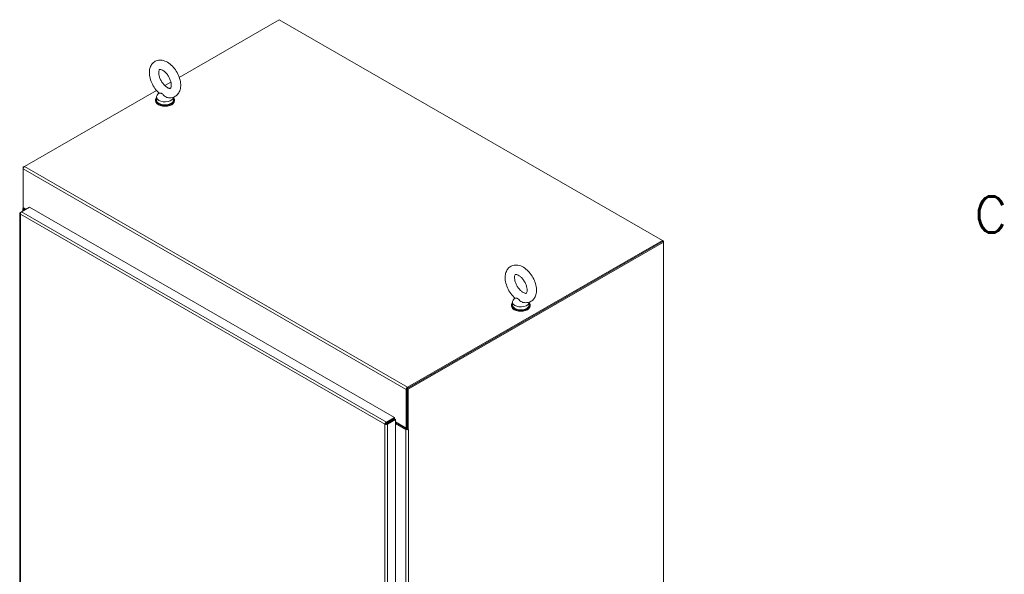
# Model space of a CAD drawing. Header units: inches. Extents: x 3 to 422, y 9 to 266.
# Tile 34 of 41: x 364 to 418, y 141 to 171. Entities that reach past the tile are written whole.
import ezdxf

# ---------------------------------------------------------------- set-up
doc = ezdxf.new("R2010")
doc.units = ezdxf.units.IN
doc.header["$LTSCALE"] = 25
doc.header["$MEASUREMENT"] = 0
doc.layers.get('0').update_dxf_attribs({"lineweight": 0})
for name, color, linetype, lineweight in [('Border (ANSI)', 7, 'Continuous', 5), ('Visible (ANSI)', 7, 'Continuous', 5), ('Visible Narrow (ANSI)', 7, 'Continuous', 5)]:
    doc.layers.add(name, color=color, linetype=linetype, lineweight=lineweight)
doc.styles.add('Note Text (ANSI)', font='RomanS.shx')

# ---------------------------------------------------------------- blocks, each defined once
blk = doc.blocks.new('Borders Default Border')
at = {"layer": 'Border (ANSI)', "insert": (16.663, 6.3759), "char_height": 0.08, "attachment_point": 7, "style": 'Note Text (ANSI)'}
blk.add_mtext('C', dxfattribs=at)

msp = doc.modelspace()

# ---------------------------------------------------------------- linework, layer by layer
at = {"layer": 'Visible (ANSI)'}
for p, q in [((372.6164, 167.9776), (378.1459, 171.1618)), ((378.1459, 171.1618), (399.3224, 158.9671)), ((371.8199, 167.5189), (372.1564, 167.7127)), ((364.059, 163.0497), (371.3598, 167.254)), ((371.4934, 167.1171), (371.4021, 166.9968)), ((371.309, 166.7189), (371.309, 166.6763)), ((371.3631, 166.8892), (371.3631, 166.7189)), ((372.2965, 166.8813), (372.2965, 166.7189)), ((372.3506, 166.7189), (372.3506, 166.6763)), ((364.0534, 163.0462), (363.9853, 163.0071)), ((363.9853, 163.0071), (363.9853, 162.9222)), ((364.0068, 162.9947), (363.9853, 163.0071)), ((363.9853, 160.7931), (363.9853, 162.9222)), ((363.8935, 160.5439), (363.8336, 160.5094)), ((363.8953, 160.5452), (364.3373, 160.7997)), ((363.9733, 160.5901), (363.9733, 160.7397)), ((363.9853, 160.7931), (363.9853, 160.7717)), ((363.9853, 160.7931), (364.1555, 160.6951)), ((363.9853, 160.7717), (364.0406, 160.7399)), ((364.0038, 160.6974), (364.0816, 160.6525)), ((364.0406, 160.7613), (364.0406, 160.7399)), ((364.0406, 160.7399), (364.0591, 160.7506)), ((364.0591, 160.7504), (364.059, 160.7505)), ((364.0591, 160.7504), (364.059, 160.7504)), ((364.1368, 160.6843), (364.059, 160.7291)), ((364.0591, 160.7506), (364.0591, 160.7504)), ((364.3373, 160.7997), (384.5063, 149.1852)), ((363.8031, 160.4601), (363.8031, 126.1264)), ((363.8545, 160.4973), (363.8336, 160.5094)), ((399.3224, 158.9671), (385.2354, 150.855)), ((399.3224, 158.9033), (399.3224, 158.9671)), ((399.3224, 158.9669), (399.3776, 158.9351)), ((399.3776, 158.9351), (399.3224, 158.9033)), ((399.3776, 158.9351), (399.3776, 158.8715)), ((399.3224, 158.9033), (385.217, 150.7806)), ((399.3224, 158.9033), (385.2354, 150.7912)), ((399.3776, 158.8715), (385.2722, 150.7488)), ((399.3776, 158.8715), (399.3224, 158.9033)), ((399.3776, 118.0367), (399.3776, 158.8715)), ((391.1581, 155.793), (391.0668, 155.6727)), ((390.9736, 155.3948), (390.9736, 155.3522)), ((391.0278, 155.5651), (391.0278, 155.3948)), ((391.9611, 155.5572), (391.9611, 155.3948)), ((392.0153, 155.3948), (392.0153, 155.3522)), ((385.217, 150.7806), (385.217, 148.5452)), ((385.2722, 150.7488), (385.217, 150.7806)), ((385.217, 148.6302), (385.217, 150.7593)), ((385.2722, 150.7488), (385.2722, 148.5134)), ((385.1618, 150.7275), (385.1618, 148.5984)), ((384.5063, 149.1852), (384.0643, 148.9306)), ((384.0643, 148.8668), (384.5063, 149.1213)), ((384.5063, 149.1213), (384.5063, 149.1852)), ((384.034, 148.8418), (383.9788, 148.81)), ((384.0643, 148.8668), (384.0643, 148.9306)), ((384.0709, 148.8555), (384.5128, 149.1101)), ((384.0709, 148.8555), (384.1261, 148.8237)), ((384.1261, 148.8237), (384.568, 149.0783)), ((384.5128, 149.1101), (384.568, 149.0783)), ((384.568, 149.0783), (384.568, 114.7307)), ((384.568, 148.9403), (385.1618, 148.5984)), ((384.568, 148.9188), (385.1986, 148.5557)), ((384.568, 148.8552), (385.1434, 148.5239)), ((385.217, 148.6122), (385.1587, 148.5786)), ((385.1618, 148.5984), (385.217, 148.6302)), ((385.217, 148.5452), (385.2722, 148.5134)), ((385.2722, 148.5134), (385.2907, 148.5241)), ((385.2906, 148.524), (385.2907, 148.5239)), ((385.2907, 148.5239), (385.2906, 148.5239)), ((385.2907, 148.5241), (385.2907, 148.5239))]:
    msp.add_line(p, q, dxfattribs=at)
for centre, major_axis, ratio, start_param, end_param in [((371.8298, 166.7189), (-0.5208, 0), 0.5758617, 5.8230671, 9.8848962), ((371.8298, 166.6763), (-0.5208, 0), 0.5758617, 0, 3.1415927), ((371.8298, 166.8892), (0.4667, 0), 0.5758617, 2.7298418, 6.2536536), ((371.8298, 166.7189), (0.4667, 0), 0.5758617, 3.1415927, 6.2831853), ((364.059, 162.9646), (0.052, 0.0902), 0.5780931, 0.7834645, 2.3542608), ((364.0774, 160.7397), (-0.1041, 0), 0.5758617, 5.7489115, 7.0685835), ((364.0774, 160.7397), (-0.026, 0), 0.5758617, 5.4977871, 7.0685835), ((391.4944, 155.5651), (0.4667, 0), 0.5758617, 2.7298418, 6.2536536), ((391.4944, 155.3948), (-0.5208, 0), 0.5758617, 5.8230671, 9.8848962), ((391.4944, 155.3522), (-0.5208, 0), 0.5758617, 0, 3.1415927), ((391.4944, 155.3948), (0.4667, 0), 0.5758617, 3.1415927, 6.2831853), ((385.2354, 150.7699), (-0.052, -0.0902), 0.5780931, 3.9250571, 5.4958534), ((385.217, 148.5663), (0.1041, 0), 0.5758617, 3.9269908, 5.2466628), ((385.217, 148.5663), (0.026, 0), 0.5758617, 3.9269908, 4.712389), ((385.217, 148.5663), (0.1041, 0), 0.5758617, 5.4410902, 5.4977871)]:
    msp.add_ellipse(centre, major_axis=major_axis, ratio=ratio, start_param=start_param, end_param=end_param, dxfattribs=at)
for points, knots in [([(371.9594, 166.8635), (372.0513, 166.8442), (372.1482, 166.8422), (372.3154, 166.883), (372.3862, 166.9165), (372.5046, 167.0072), (372.5528, 167.0628), (372.6324, 167.1944), (372.6604, 167.2719), (372.6968, 167.4503), (372.6996, 167.5527), (372.6777, 167.769), (372.6505, 167.8833), (372.5702, 168.1061), (372.5174, 168.2146), (372.3917, 168.4172), (372.319, 168.5114), (372.1574, 168.6783), (372.0685, 168.7509), (371.8788, 168.8642), (371.7777, 168.9054), (371.581, 168.9387), (371.486, 168.9365), (371.3235, 168.8897), (371.2551, 168.8539), (371.1406, 168.7594), (371.0942, 168.7018), (371.0182, 168.5661), (370.9923, 168.4863), (370.9607, 168.3036), (370.9607, 168.1991), (370.9884, 167.9807), (371.0183, 167.8664), (371.1034, 167.6447), (371.1582, 167.5372), (371.2876, 167.3373), (371.362, 167.2448), (371.4626, 167.1453), (371.4818, 167.1273), (371.5014, 167.11)], [0.3060464, 0.3060464, 0.3060464, 0.3060464, 0.616762, 0.616762, 0.8594738, 0.8594738, 1.0924992, 1.0924992, 1.3624803, 1.3624803, 1.6945419, 1.6945419, 2.0545785, 2.0545785, 2.4109228, 2.4109228, 2.764983, 2.764983, 3.1230714, 3.1230714, 3.4800749, 3.4800749, 3.7830682, 3.7830682, 4.0224643, 4.0224643, 4.2571478, 4.2571478, 4.5325223, 4.5325223, 4.869513, 4.869513, 5.2297694, 5.2297694, 5.585641, 5.585641, 5.9398372, 5.9398372, 6.021369, 6.021369, 6.021369, 6.021369]), ([(371.9587, 167.4128), (371.9938, 167.3926), (372.0257, 167.3796), (372.0769, 167.3656), (372.0959, 167.3645), (372.1236, 167.3664), (372.1269, 167.3689), (372.1361, 167.3756), (372.1424, 167.3812), (372.1594, 167.4128), (372.169, 167.4397), (372.1787, 167.5093), (372.1799, 167.5489), (372.1722, 167.6396), (372.1629, 167.691), (372.1326, 167.8006), (372.1111, 167.859), (372.0568, 167.9755), (372.0238, 168.0335), (371.9503, 168.1413), (371.9098, 168.1912), (371.8275, 168.2764), (371.7857, 168.312), (371.7082, 168.3662), (371.6722, 168.3854), (371.6119, 168.4093), (371.5873, 168.4145), (371.5505, 168.4174), (371.5406, 168.4149), (371.5275, 168.41), (371.524, 168.4092), (371.5045, 168.3784), (371.4932, 168.3524), (371.4817, 168.2824), (371.4797, 168.244), (371.4855, 168.1554), (371.4937, 168.105), (371.5217, 167.9967), (371.5422, 167.9387), (371.5943, 167.8222), (371.6264, 167.7638), (371.6985, 167.6545), (371.7385, 167.6036), (371.8205, 167.5159), (371.8624, 167.4787), (371.9219, 167.4355), (371.9407, 167.4232), (371.9587, 167.4128)], [0, 0, 0, 0, 0.255193, 0.255193, 0.5097016, 0.5097016, 0.8461042, 0.8461042, 1.1298418, 1.1298418, 1.4226984, 1.4226984, 1.6740568, 1.6740568, 1.9341886, 1.9341886, 2.2059218, 2.2059218, 2.484519, 2.484519, 2.7633416, 2.7633416, 3.0354745, 3.0354745, 3.2955573, 3.2955573, 3.546898, 3.546898, 3.8277948, 3.8277948, 4.219695, 4.219695, 4.5406246, 4.5406246, 4.7920189, 4.7920189, 5.0510092, 5.0510092, 5.3218073, 5.3218073, 5.6000335, 5.6000335, 5.8791298, 5.8791298, 6.1521628, 6.1521628, 6.2831853, 6.2831853, 6.2831853, 6.2831853]), ([(371.6471, 167.0838), (371.639, 167.0884), (371.631, 167.092), (371.6057, 167.1001), (371.5893, 167.1013), (371.5489, 167.1028), (371.5218, 167.1011), (371.505, 167.1074), (371.503, 167.1086), (371.5014, 167.11)], [0.91423809, 0.91423809, 0.91423809, 0.91423809, 0.9520549, 0.9520549, 1.03110369, 1.03110369, 1.1787345, 1.1787345, 1.20597232, 1.20597232, 1.20597232, 1.20597232]), ([(371.9594, 166.8635), (371.9483, 166.8658), (371.9371, 166.8689), (371.8946, 166.8833), (371.8643, 166.8992), (371.796, 166.945), (371.763, 166.9762), (371.7118, 167.0279), (371.6889, 167.0531), (371.6598, 167.0758), (371.6534, 167.0802), (371.6471, 167.0838)], [0.56343318, 0.56343318, 0.56343318, 0.56343318, 0.59143372, 0.59143372, 0.67079373, 0.67079373, 0.78259067, 0.78259067, 0.8847232, 0.8847232, 0.91423809, 0.91423809, 0.91423809, 0.91423809]), ([(363.8336, 160.4108), (363.8309, 160.4421), (363.8429, 160.4813), (363.8626, 160.5105), (363.8723, 160.525), (363.8838, 160.5371), (363.8953, 160.5452)], [0, 0, 0, 0, 1.04908, 1.04908, 1.04908, 1.5707963, 1.5707963, 1.5707963, 1.5707963]), ([(363.8336, 160.5094), (363.8078, 160.4915), (363.7972, 160.4655), (363.8067, 160.4422), (363.8114, 160.4306), (363.8208, 160.4197), (363.8336, 160.4108)], [0, 0, 0, 0, 1.04908, 1.04908, 1.04908, 1.5707963, 1.5707963, 1.5707963, 1.5707963]), ([(391.6241, 155.5394), (391.7159, 155.52), (391.8128, 155.5181), (391.9801, 155.5589), (392.0508, 155.5923), (392.1693, 155.683), (392.2175, 155.7387), (392.2971, 155.8703), (392.325, 155.9478), (392.3615, 156.1261), (392.3643, 156.2286), (392.3424, 156.4449), (392.3151, 156.5592), (392.2349, 156.7819), (392.1821, 156.8905), (392.0564, 157.0931), (391.9836, 157.1873), (391.822, 157.3542), (391.7332, 157.4268), (391.5434, 157.5401), (391.4423, 157.5813), (391.2456, 157.6145), (391.1507, 157.6124), (390.9881, 157.5656), (390.9197, 157.5298), (390.8052, 157.4353), (390.7589, 157.3777), (390.6829, 157.242), (390.657, 157.1622), (390.6254, 156.9795), (390.6253, 156.875), (390.653, 156.6566), (390.683, 156.5423), (390.768, 156.3206), (390.8229, 156.2131), (390.9523, 156.0132), (391.0267, 155.9207), (391.1273, 155.8212), (391.1465, 155.8032), (391.1661, 155.7859)], [0.3060464, 0.3060464, 0.3060464, 0.3060464, 0.616762, 0.616762, 0.8594738, 0.8594738, 1.0924992, 1.0924992, 1.3624803, 1.3624803, 1.6945419, 1.6945419, 2.0545785, 2.0545785, 2.4109228, 2.4109228, 2.764983, 2.764983, 3.1230714, 3.1230714, 3.4800749, 3.4800749, 3.7830682, 3.7830682, 4.0224643, 4.0224643, 4.2571478, 4.2571478, 4.5325223, 4.5325223, 4.869513, 4.869513, 5.2297694, 5.2297694, 5.585641, 5.585641, 5.9398372, 5.9398372, 6.021369, 6.021369, 6.021369, 6.021369]), ([(391.6234, 156.0887), (391.6585, 156.0685), (391.6904, 156.0555), (391.7415, 156.0415), (391.7605, 156.0404), (391.7882, 156.0423), (391.7916, 156.0448), (391.8007, 156.0514), (391.8071, 156.0571), (391.824, 156.0887), (391.8337, 156.1156), (391.8434, 156.1852), (391.8445, 156.2248), (391.8368, 156.3155), (391.8276, 156.3669), (391.7973, 156.4765), (391.7757, 156.5349), (391.7214, 156.6513), (391.6884, 156.7094), (391.6149, 156.8172), (391.5744, 156.8671), (391.4921, 156.9523), (391.4504, 156.9879), (391.3728, 157.0421), (391.3369, 157.0613), (391.2765, 157.0852), (391.252, 157.0904), (391.2152, 157.0933), (391.2052, 157.0908), (391.1921, 157.0859), (391.1886, 157.0851), (391.1691, 157.0543), (391.1578, 157.0283), (391.1463, 156.9583), (391.1443, 156.9199), (391.1502, 156.8313), (391.1583, 156.7809), (391.1864, 156.6726), (391.2068, 156.6146), (391.259, 156.4981), (391.291, 156.4397), (391.3631, 156.3304), (391.4031, 156.2795), (391.4851, 156.1917), (391.5271, 156.1546), (391.5865, 156.1113), (391.6053, 156.0991), (391.6234, 156.0887)], [0, 0, 0, 0, 0.255193, 0.255193, 0.5097016, 0.5097016, 0.8461042, 0.8461042, 1.1298418, 1.1298418, 1.4226984, 1.4226984, 1.6740568, 1.6740568, 1.9341886, 1.9341886, 2.2059218, 2.2059218, 2.484519, 2.484519, 2.7633416, 2.7633416, 3.0354745, 3.0354745, 3.2955573, 3.2955573, 3.546898, 3.546898, 3.8277948, 3.8277948, 4.219695, 4.219695, 4.5406246, 4.5406246, 4.7920189, 4.7920189, 5.0510092, 5.0510092, 5.3218073, 5.3218073, 5.6000335, 5.6000335, 5.8791298, 5.8791298, 6.1521628, 6.1521628, 6.2831853, 6.2831853, 6.2831853, 6.2831853]), ([(391.3118, 155.7597), (391.3037, 155.7643), (391.2957, 155.7679), (391.2704, 155.776), (391.254, 155.7772), (391.2135, 155.7787), (391.1864, 155.777), (391.1697, 155.7833), (391.1676, 155.7845), (391.1661, 155.7859)], [0.91423809, 0.91423809, 0.91423809, 0.91423809, 0.9520549, 0.9520549, 1.03110369, 1.03110369, 1.1787345, 1.1787345, 1.20597232, 1.20597232, 1.20597232, 1.20597232]), ([(391.6241, 155.5394), (391.6129, 155.5417), (391.6018, 155.5448), (391.5593, 155.5592), (391.529, 155.575), (391.4607, 155.6209), (391.4276, 155.6521), (391.3764, 155.7038), (391.3536, 155.729), (391.3244, 155.7517), (391.3181, 155.756), (391.3118, 155.7597)], [0.56343318, 0.56343318, 0.56343318, 0.56343318, 0.59143372, 0.59143372, 0.67079373, 0.67079373, 0.78259067, 0.78259067, 0.8847232, 0.8847232, 0.91423809, 0.91423809, 0.91423809, 0.91423809]), ([(384.0643, 148.9306), (384.036, 148.9173), (384.008, 148.8874), (383.9926, 148.8558), (383.9849, 148.84), (383.9801, 148.824), (383.9788, 148.81)], [0, 0, 0, 0, 1.04908, 1.04908, 1.04908, 1.5707963, 1.5707963, 1.5707963, 1.5707963]), ([(383.9788, 148.81), (384.0046, 148.7982), (384.0444, 148.7952), (384.0796, 148.8037), (384.0971, 148.8079), (384.1133, 148.8148), (384.1261, 148.8237)], [0, 0, 0, 0, 1.04908, 1.04908, 1.04908, 1.5707963, 1.5707963, 1.5707963, 1.5707963]), ([(384.034, 148.8418), (384.0378, 148.8501), (384.0493, 148.8622), (384.0621, 148.8662), (384.0628, 148.8664), (384.0636, 148.8666), (384.0643, 148.8668)], [0, 0, 0, 0, 1.4834748, 1.4834748, 1.4834748, 1.5707963, 1.5707963, 1.5707963, 1.5707963]), ([(384.034, 148.8418), (384.0431, 148.8409), (384.0593, 148.8448), (384.0692, 148.8539), (384.0698, 148.8544), (384.0703, 148.855), (384.0709, 148.8555)], [0, 0, 0, 0, 1.4834748, 1.4834748, 1.4834748, 1.5707963, 1.5707963, 1.5707963, 1.5707963])]:
    msp.add_open_spline(points, degree=3, knots=knots, dxfattribs=at)
at = {"layer": 'Visible Narrow (ANSI)'}
for p, q in [((385.1618, 150.7275), (363.9853, 162.9222)), ((364.059, 163.0497), (385.2354, 150.855)), ((363.8953, 160.5452), (384.0643, 148.9306)), ((364.059, 160.7291), (364.0038, 160.6974)), ((364.0038, 160.6974), (364.0038, 160.6077)), ((364.059, 160.7504), (364.0588, 160.7504)), ((364.059, 160.7504), (364.059, 160.7291)), ((363.8336, 160.4108), (363.8336, 126.0908)), ((383.9788, 148.81), (363.8336, 160.4108)), ((385.217, 150.7593), (385.1618, 150.7275)), ((385.2354, 150.855), (385.2354, 150.7912)), ((383.9788, 114.49), (383.9788, 148.81)), ((384.1261, 148.8237), (384.1261, 114.4762)), ((384.3561, 149.0198), (384.3431, 149.0273)), ((384.38, 149.0486), (384.393, 149.0411)), ((385.1434, 148.5239), (385.1986, 148.5557)), ((385.1434, 114.8852), (385.1434, 148.5239)), ((385.217, 148.5583), (385.2069, 148.5524)), ((385.2905, 148.5239), (385.2906, 148.5239)), ((385.2906, 148.5239), (385.2906, 114.8852))]:
    msp.add_line(p, q, dxfattribs=at)

# ---------------------------------------------------------------- block references
at = {"xscale": 25, "yscale": 25, "zscale": 25}
msp.add_blockref('Borders Default Border', (0, 0), dxfattribs=at)

doc.saveas('drawing.dxf')
